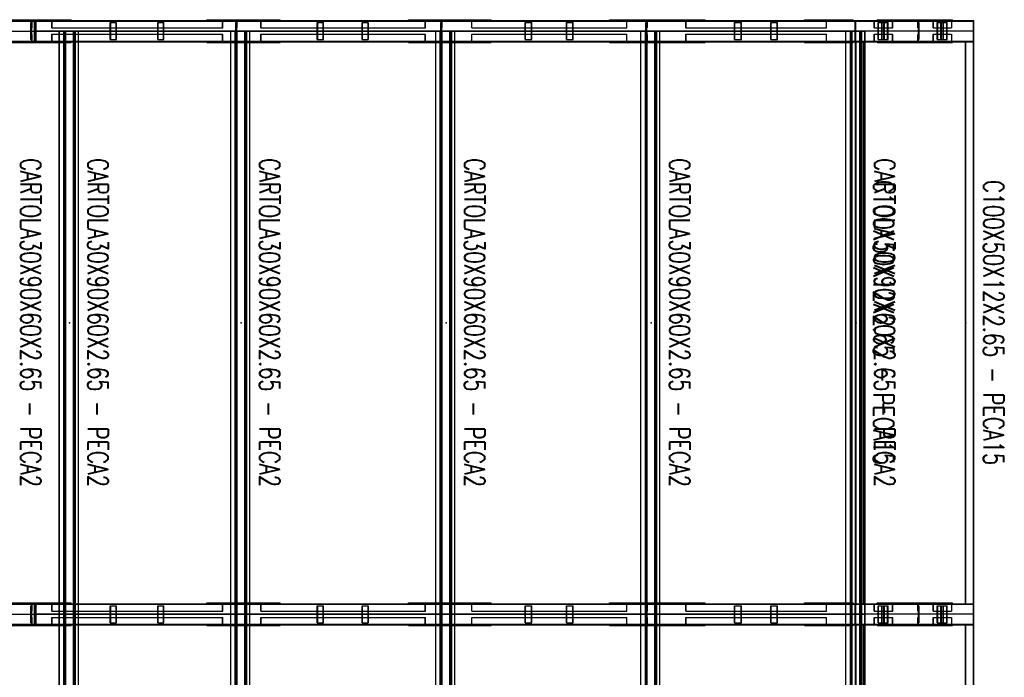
# Model space of a CAD drawing. Header units: feet. Extents: x -13577 to 173285, y -65833 to 34873.
# Tile 64 of 127: x 23670 to 29493, y 27873 to 31761. Entities that reach past the tile are written whole.
import ezdxf
from ezdxf.enums import TextEntityAlignment as Align

# ---------------------------------------------------------------- set-up
doc = ezdxf.new("R2010")
doc.units = ezdxf.units.FT
doc.header["$LTSCALE"] = 10
doc.header["$MEASUREMENT"] = 0
doc.linetypes.add('HIDDEN', pattern=[0.375, 0.25, -0.125])
doc.layers.get('0').update_dxf_attribs({"linetype": 'CONTINUOUS'})
for name, color, linetype in [('FORIR', 4, 'CONTINUOUS'), ('G', 3, 'CONTINUOUS'), ('TR', 6, 'HIDDEN'), ('TXT1', 7, 'CONTINUOUS')]:
    doc.layers.add(name, color=color, linetype=linetype)
doc.styles.add('1', font='romans.shx', dxfattribs={"width": 0.7, "height": 50})

# ---------------------------------------------------------------- blocks, each defined once
blk = doc.blocks.new('3D_INFOM')
blk.add_point((0, 0))
at = {"layer": 'FORIR', "flags": 1}
for tag, p in [('MARK', (7.55, -4.31)), ('NUM_DIS', (7.55, -11.68)), ('NOT_PEZ', (45.73, -11.68)), ('QTA_PEZ', (7.55, -18.55)), ('TIP_PEZ', (45.73, -18.55)), ('TRA_PEZ', (7.55, -26.33)), ('COS_PEZ', (45.73, -26.33)), ('DES_PEZ', (7.55, -33.75))]:
    blk.add_attdef(tag, p, '', height=5, dxfattribs=at)

msp = doc.modelspace()

# ---------------------------------------------------------------- linework, layer by layer
for p, q in [((18913.2, 31693.7), (23763.2, 31693.7)), ((18913.2, 31693.7), (23763.2, 31693.7)), ((22550.7, 31693.7), (23763.2, 31693.7)), ((23763.2, 31693.7), (24975.7, 31693.7)), ((23763.2, 31693.7), (23763.2, 31693.7)), ((23763.2, 31693.7), (28613.2, 31693.7)), ((28613.2, 31693.7), (23763.2, 31693.7)), ((24975.7, 31693.7), (26188.2, 31693.7)), ((24975.7, 31693.7), (24975.7, 31693.7)), ((26188.2, 31693.7), (27400.7, 31693.7)), ((26188.2, 31693.7), (26188.2, 31693.7)), ((27400.7, 31693.7), (28613.2, 31693.7)), ((27400.7, 31693.7), (27400.7, 31693.7)), ((28963.2, 31693.7), (28613.2, 31693.7)), ((29313.2, 31693.7), (28613.2, 31693.7)), ((29313.2, 31693.7), (28613.2, 31693.7)), ((28963.2, 31693.7), (28963.2, 31693.7)), ((29313.2, 31693.7), (28963.2, 31693.7)), ((18913.2, 28246.2), (23763.2, 28246.2)), ((18913.2, 28246.2), (23763.2, 28246.2)), ((22550.7, 28246.2), (23763.2, 28246.2)), ((23763.2, 28246.2), (24975.7, 28246.2)), ((23763.2, 28246.2), (23763.2, 28246.2)), ((23763.2, 28246.2), (28613.2, 28246.2)), ((28613.2, 28246.2), (23763.2, 28246.2)), ((24975.7, 28246.2), (26188.2, 28246.2)), ((24975.7, 28246.2), (24975.7, 28246.2)), ((26188.2, 28246.2), (27400.7, 28246.2)), ((26188.2, 28246.2), (26188.2, 28246.2)), ((27400.7, 28246.2), (28613.2, 28246.2)), ((27400.7, 28246.2), (27400.7, 28246.2)), ((28963.2, 28246.2), (28613.2, 28246.2)), ((29313.2, 28246.2), (28613.2, 28246.2)), ((29313.2, 28246.2), (28613.2, 28246.2)), ((28963.2, 28246.2), (28963.2, 28246.2)), ((29313.2, 28246.2), (28963.2, 28246.2))]:
    msp.add_line(p, q)
at = {"layer": 'G'}
for p, q in [((18213.2, 31756.2), (29313.2, 31756.2)), ((23552.3, 31761.2), (23974.2, 31761.2)), ((23758.3, 31631.2), (23758.3, 31756.2)), ((23758.6, 31753.1), (23767.9, 31753.1)), ((23758.6, 31634.2), (23758.6, 31753.1)), ((23758.6, 31753), (23767.9, 31753)), ((23763.2, 31753.1), (23763.2, 31761.2)), ((23763.2, 31634.4), (23763.2, 31753)), ((23767.9, 31634.2), (23767.9, 31753.1)), ((23768.2, 31631.2), (23768.2, 31756.2)), ((23915.5, 31756.2), (23915.5, 31761.2)), ((23974.2, 31756.2), (23974.2, 31761.2)), ((24776.2, 31756.2), (24776.2, 31761.2)), ((24776.2, 31761.2), (25210.7, 31761.2)), ((24791.1, 31756.2), (24791.1, 31761.2)), ((25020, 31756.2), (25020, 31761.2)), ((25210.7, 31756.2), (25210.7, 31761.2)), ((25969.9, 31756.2), (25969.9, 31761.2)), ((25969.9, 31761.2), (26457.6, 31761.2)), ((25984.9, 31756.2), (25984.9, 31761.2)), ((26233.6, 31756.2), (26233.6, 31761.2)), ((26457.6, 31756.2), (26457.6, 31761.2)), ((27157.3, 31756.2), (27157.3, 31761.2)), ((27157.3, 31761.2), (27723.9, 31761.2)), ((27172.2, 31756.2), (27172.2, 31761.2)), ((27445.8, 31756.2), (27445.8, 31761.2)), ((27723.9, 31756.2), (27723.9, 31761.2)), ((28310.4, 31756.2), (28310.4, 31761.2)), ((28310.4, 31761.2), (28599, 31761.2)), ((28325.4, 31756.2), (28325.4, 31761.2)), ((28599, 31756.2), (28599, 31761.2)), ((28613.2, 31693.7), (28613.2, 31756.2)), ((28614.2, 31693.7), (28614.2, 31756.2)), ((28740.2, 31756.2), (28740.2, 31761.2)), ((28740.2, 31761.2), (29186.2, 31761.2)), ((28990.2, 31756.2), (28990.2, 31761.2)), ((29186.2, 31756.2), (29186.2, 31761.2)), ((29263.2, 31753.1), (29263.2, 31756.2)), ((29263.2, 31753.1), (29310.2, 31753.1)), ((29310.2, 31634.2), (29310.2, 31753.1)), ((29313.2, 678.7), (29313.2, 31756.2)), ((23904.6, 31693.7), (24018.2, 31693.7)), ((23904.9, 28246.2), (23904.9, 31693.7)), ((23931.7, 28246.2), (23931.7, 31693.7)), ((23940.4, 741.2), (23940.4, 31693.7)), ((24000.1, 741.2), (24000.1, 31693.7)), ((24018.2, 28246.2), (24018.2, 31693.7)), ((24918.1, 31693.7), (25031.7, 31693.7)), ((24918.4, 28246.2), (24918.4, 31693.7)), ((24945.2, 28246.2), (24945.2, 31693.7)), ((24953.8, 741.2), (24953.8, 31693.7)), ((25013.5, 741.2), (25013.5, 31693.7)), ((25031.7, 28246.2), (25031.7, 31693.7)), ((26130.6, 31693.7), (26244.2, 31693.7)), ((26130.9, 28246.2), (26130.9, 31693.7)), ((26157.7, 28246.2), (26157.7, 31693.7)), ((26166.3, 741.2), (26166.3, 31693.7)), ((26226, 741.2), (26226, 31693.7)), ((26244.2, 28246.2), (26244.2, 31693.7)), ((27343.1, 31693.7), (27456.7, 31693.7)), ((27343.4, 28246.2), (27343.4, 31693.7)), ((27370.2, 28246.2), (27370.2, 31693.7)), ((27378.8, 741.2), (27378.8, 31693.7)), ((27438.5, 741.2), (27438.5, 31693.7)), ((27456.7, 28246.2), (27456.7, 31693.7)), ((28555.6, 31693.7), (28669.2, 31693.7)), ((28555.9, 28246.2), (28555.9, 31693.7)), ((28582.7, 28246.2), (28582.7, 31693.7)), ((28591.3, 741.2), (28591.3, 31693.7)), ((28651, 741.2), (28651, 31693.7)), ((28669.2, 741.2), (28669.2, 31693.7)), ((23619.9, 31631.2), (23991.4, 31631.2)), ((23619.9, 31626.2), (23904.6, 31626.2)), ((23758.6, 31634.4), (23767.9, 31634.4)), ((23758.6, 31634.2), (23767.9, 31634.2)), ((23763.2, 31626.2), (23763.2, 31634.2)), ((23904.6, 28308.7), (23904.6, 31631.2)), ((24018.2, 31631.2), (25004.9, 31631.2)), ((24776.2, 31626.2), (24776.2, 31631.2)), ((24776.2, 31626.2), (24918.1, 31626.2)), ((24791.1, 31626.2), (24791.1, 31631.2)), ((24918.1, 28308.7), (24918.1, 31631.2)), ((25031.7, 31631.2), (26217.4, 31631.2)), ((25031.7, 31626.2), (25210.7, 31626.2)), ((25210.7, 31626.2), (25210.7, 31631.2)), ((25969.9, 31626.2), (25969.9, 31631.2)), ((25969.9, 31626.2), (26130.6, 31626.2)), ((25984.9, 31626.2), (25984.9, 31631.2)), ((26130.6, 28308.7), (26130.6, 31631.2)), ((26244.2, 31631.2), (27429.9, 31631.2)), ((26244.2, 31626.2), (26457.6, 31626.2)), ((26457.6, 31626.2), (26457.6, 31631.2)), ((27157.3, 31626.2), (27157.3, 31631.2)), ((27157.3, 31626.2), (27343.1, 31626.2)), ((27172.2, 31626.2), (27172.2, 31631.2)), ((27343.1, 28308.7), (27343.1, 31631.2)), ((27456.7, 31631.2), (28613.2, 31631.2)), ((27456.7, 31626.2), (27723.9, 31626.2)), ((27723.9, 31626.2), (27723.9, 31631.2)), ((28310.4, 31626.2), (28310.4, 31631.2)), ((28310.4, 31626.2), (28555.6, 31626.2)), ((28325.4, 31626.2), (28325.4, 31631.2)), ((28555.6, 28308.7), (28555.6, 31631.2)), ((28669.2, 31631.2), (29313.2, 31631.2)), ((28740.2, 31626.2), (28740.2, 31631.2)), ((28740.2, 31626.2), (29186.2, 31626.2)), ((28990.2, 31626.2), (28990.2, 31631.2)), ((29186.2, 31626.2), (29186.2, 31631.2)), ((29263.2, 31634.2), (29310.2, 31634.2)), ((29263.2, 28305.7), (29263.2, 31634.2)), ((23619.9, 28313.7), (23904.6, 28313.7)), ((23619.9, 28308.7), (23991.4, 28308.7)), ((23758.3, 28183.7), (23758.3, 28308.7)), ((23758.6, 28305.7), (23767.9, 28305.7)), ((23758.6, 28186.8), (23758.6, 28305.7)), ((23758.6, 28305.5), (23767.9, 28305.5)), ((23763.2, 28305.7), (23763.2, 28313.7)), ((23763.2, 28186.9), (23763.2, 28305.5)), ((23767.9, 28186.8), (23767.9, 28305.7)), ((23768.2, 28183.7), (23768.2, 28308.7)), ((24018.2, 28308.7), (25004.9, 28308.7)), ((24776.2, 28313.7), (24918.1, 28313.7)), ((24776.2, 28308.7), (24776.2, 28313.7)), ((24791.1, 28308.7), (24791.1, 28313.7)), ((25031.7, 28313.7), (25210.7, 28313.7)), ((25031.7, 28308.7), (26217.4, 28308.7)), ((25210.7, 28308.7), (25210.7, 28313.7)), ((25969.9, 28313.7), (26130.6, 28313.7)), ((25969.9, 28308.7), (25969.9, 28313.7)), ((25984.9, 28308.7), (25984.9, 28313.7)), ((26244.2, 28313.7), (26457.6, 28313.7)), ((26244.2, 28308.7), (27429.9, 28308.7)), ((26457.6, 28308.7), (26457.6, 28313.7)), ((27157.3, 28313.7), (27343.1, 28313.7)), ((27157.3, 28308.7), (27157.3, 28313.7)), ((27172.2, 28308.7), (27172.2, 28313.7)), ((27456.7, 28313.7), (27723.9, 28313.7)), ((27456.7, 28308.7), (28613.2, 28308.7)), ((27723.9, 28308.7), (27723.9, 28313.7)), ((28310.4, 28313.7), (28555.6, 28313.7)), ((28310.4, 28308.7), (28310.4, 28313.7)), ((28325.4, 28308.7), (28325.4, 28313.7)), ((28669.2, 28308.7), (29313.2, 28308.7)), ((28740.2, 28313.7), (29186.2, 28313.7)), ((28740.2, 28308.7), (28740.2, 28313.7)), ((28990.2, 28308.7), (28990.2, 28313.7)), ((29186.2, 28308.7), (29186.2, 28313.7)), ((29263.2, 28305.7), (29310.2, 28305.7)), ((29310.2, 28186.8), (29310.2, 28305.7)), ((23904.6, 28246.2), (24018.2, 28246.2)), ((24918.1, 28246.2), (25031.7, 28246.2)), ((26130.6, 28246.2), (26244.2, 28246.2)), ((27343.1, 28246.2), (27456.7, 28246.2)), ((28555.6, 28246.2), (28669.2, 28246.2)), ((23758.3, 28183.7), (23768.2, 28183.7)), ((23758.6, 28186.9), (23767.9, 28186.9)), ((23758.6, 28186.8), (23767.9, 28186.8)), ((23763.2, 28178.7), (23763.2, 28186.8)), ((23904.6, 25671.2), (23904.6, 28183.7)), ((23904.9, 25671.2), (23904.9, 28183.7)), ((23931.7, 25671.2), (23931.7, 28183.7)), ((24018.2, 25671.2), (24018.2, 28183.7)), ((24776.2, 28178.7), (24776.2, 28183.7)), ((24791.1, 28178.7), (24791.1, 28183.7)), ((24918.1, 25671.2), (24918.1, 28183.7)), ((24918.4, 25671.2), (24918.4, 28183.7)), ((24945.2, 25671.2), (24945.2, 28183.7)), ((25031.7, 25671.2), (25031.7, 28183.7)), ((25210.7, 28178.7), (25210.7, 28183.7)), ((25969.9, 28178.7), (25969.9, 28183.7)), ((25984.9, 28178.7), (25984.9, 28183.7)), ((26130.6, 25671.2), (26130.6, 28183.7)), ((26130.9, 25671.2), (26130.9, 28183.7)), ((26157.7, 25671.2), (26157.7, 28183.7)), ((26244.2, 25671.2), (26244.2, 28183.7)), ((26457.6, 28178.7), (26457.6, 28183.7)), ((27157.3, 28178.7), (27157.3, 28183.7)), ((27172.2, 28178.7), (27172.2, 28183.7)), ((27343.1, 25671.2), (27343.1, 28183.7)), ((27343.4, 25671.2), (27343.4, 28183.7)), ((27370.2, 25671.2), (27370.2, 28183.7)), ((27438.5, 28183.7), (28613.2, 28183.7)), ((27456.7, 25671.2), (27456.7, 28183.7)), ((27723.9, 28178.7), (27723.9, 28183.7)), ((28310.4, 28178.7), (28310.4, 28183.7)), ((28325.4, 28178.7), (28325.4, 28183.7)), ((28555.6, 25671.2), (28555.6, 28183.7)), ((28555.9, 25671.2), (28555.9, 28183.7)), ((28582.7, 25671.2), (28582.7, 28183.7)), ((28669.2, 28183.7), (29313.2, 28183.7)), ((28740.2, 28178.7), (28740.2, 28183.7)), ((28990.2, 28178.7), (28990.2, 28183.7)), ((29186.2, 28178.7), (29186.2, 28183.7)), ((29263.2, 28186.8), (29310.2, 28186.8)), ((29263.2, 25668.2), (29263.2, 28186.8)), ((23619.9, 28178.7), (23904.6, 28178.7)), ((24776.2, 28178.7), (24918.1, 28178.7)), ((25031.7, 28178.7), (25210.7, 28178.7)), ((25969.9, 28178.7), (26130.6, 28178.7)), ((26244.2, 28178.7), (26457.6, 28178.7)), ((27157.3, 28178.7), (27343.1, 28178.7)), ((27456.7, 28178.7), (27723.9, 28178.7)), ((28310.4, 28178.7), (28555.6, 28178.7)), ((28740.2, 28178.7), (29186.2, 28178.7))]:
    msp.add_line(p, q, dxfattribs=at)
at = {"layer": 'TR'}
for p, q in [((18263.2, 31753.1), (23758.6, 31753.1)), ((23736.2, 31756.2), (23736.2, 31761.2)), ((23736.2, 31643.7), (23736.2, 31743.7)), ((23736.2, 31743.7), (23741.2, 31743.7)), ((23741.2, 31631.2), (23741.2, 31756.2)), ((23744.4, 31753), (23758.6, 31753)), ((23744.4, 31712.2), (23744.4, 31753)), ((23763.2, 31753), (23763.2, 31753.1)), ((23767.9, 31753.1), (29263.2, 31753.1)), ((23767.9, 31753), (23785.2, 31753)), ((23785.2, 31753), (23785.2, 31756.2)), ((23790.2, 31756.2), (23790.2, 31761.2)), ((23861.1, 31712.2), (23861.1, 31756.2)), ((23862.8, 31753), (24894, 31753)), ((23862.8, 31712.2), (23862.8, 31753)), ((23884.6, 31753), (23884.6, 31756.2)), ((23912.5, 31756.2), (23912.5, 31761.2)), ((24206.2, 31743.7), (24242.7, 31743.7)), ((24206.2, 31643.7), (24206.2, 31743.7)), ((24208.9, 31643.7), (24208.9, 31743.7)), ((24240.1, 31643.7), (24240.1, 31743.7)), ((24242.7, 31643.7), (24242.7, 31743.7)), ((24486.3, 31743.7), (24522.8, 31743.7)), ((24486.3, 31643.7), (24486.3, 31743.7)), ((24489, 31643.7), (24489, 31743.7)), ((24520.1, 31643.7), (24520.1, 31743.7)), ((24522.8, 31643.7), (24522.8, 31743.7)), ((24870.6, 31712.2), (24870.6, 31756.2)), ((24872.3, 31712.2), (24872.3, 31753)), ((24894, 31753), (24894, 31756.2)), ((24945.7, 31756.2), (24945.7, 31761.2)), ((24948.7, 31743.7), (24953.7, 31743.7)), ((24948.7, 31643.7), (24948.7, 31743.7)), ((24953.7, 31631.2), (24953.7, 31756.2)), ((24956.9, 31753), (24997.7, 31753)), ((24956.9, 31712.2), (24956.9, 31753)), ((24997.7, 31753), (24997.7, 31756.2)), ((25005.1, 31756.2), (25005.1, 31761.2)), ((25096.7, 31712.2), (25096.7, 31756.2)), ((25098.2, 31753), (26089.3, 31753)), ((25098.2, 31712.2), (25098.2, 31753)), ((25117.3, 31753), (25117.3, 31756.2)), ((25430.2, 31743.7), (25467.8, 31743.7)), ((25430.2, 31643.7), (25430.2, 31743.7)), ((25432.5, 31643.7), (25432.5, 31743.7)), ((25465.5, 31643.7), (25465.5, 31743.7)), ((25467.8, 31643.7), (25467.8, 31743.7)), ((25695.2, 31643.7), (25695.2, 31743.7)), ((25695.2, 31743.7), (25732.9, 31743.7)), ((25697.6, 31643.7), (25697.6, 31743.7)), ((25730.6, 31643.7), (25730.6, 31743.7)), ((25732.9, 31643.7), (25732.9, 31743.7)), ((26068.7, 31712.2), (26068.7, 31756.2)), ((26070.2, 31712.2), (26070.2, 31753)), ((26089.3, 31753), (26089.3, 31756.2)), ((26157.6, 31756.2), (26157.6, 31761.2)), ((26161.2, 31743.7), (26166.2, 31743.7)), ((26161.2, 31643.7), (26161.2, 31743.7)), ((26166.2, 31631.2), (26166.2, 31756.2)), ((26169.4, 31712.2), (26169.4, 31753)), ((26169.4, 31753), (26210.2, 31753)), ((26210.2, 31753), (26210.2, 31756.2)), ((26218.7, 31756.2), (26218.7, 31761.2)), ((26343.4, 31712.2), (26343.4, 31756.2)), ((26344.6, 31753), (27277.6, 31753)), ((26344.6, 31712.2), (26344.6, 31753)), ((26360.7, 31753), (26360.7, 31756.2)), ((26659.3, 31643.7), (26659.3, 31743.7)), ((26659.3, 31743.7), (26698, 31743.7)), ((26661.2, 31643.7), (26661.2, 31743.7)), ((26696, 31643.7), (26696, 31743.7)), ((26698, 31643.7), (26698, 31743.7)), ((26903.6, 31743.7), (26942.4, 31743.7)), ((26903.6, 31643.7), (26903.6, 31743.7)), ((26905.6, 31643.7), (26905.6, 31743.7)), ((26940.4, 31643.7), (26940.4, 31743.7)), ((26942.4, 31643.7), (26942.4, 31743.7)), ((27260.2, 31712.2), (27260.2, 31756.2)), ((27261.5, 31712.2), (27261.5, 31753)), ((27277.6, 31753), (27277.6, 31756.2)), ((27373.7, 31743.7), (27378.7, 31743.7)), ((27373.7, 31643.7), (27373.7, 31743.7)), ((27373.9, 31756.2), (27373.9, 31761.2)), ((27378.7, 31631.2), (27378.7, 31756.2)), ((27381.9, 31753), (27422.7, 31753)), ((27381.9, 31712.2), (27381.9, 31753)), ((27422.7, 31753), (27422.7, 31756.2)), ((27430.9, 31756.2), (27430.9, 31761.2)), ((27610.1, 31712.2), (27610.1, 31756.2)), ((27611.1, 31753), (28454.9, 31753)), ((27611.1, 31712.2), (27611.1, 31753)), ((27623.9, 31753), (27623.9, 31756.2)), ((27898.2, 31743.7), (27937.8, 31743.7)), ((27898.2, 31643.7), (27898.2, 31743.7)), ((27899.8, 31643.7), (27899.8, 31743.7)), ((27936.2, 31643.7), (27936.2, 31743.7)), ((27937.8, 31643.7), (27937.8, 31743.7)), ((28111.9, 31743.7), (28151.4, 31743.7)), ((28111.9, 31643.7), (28111.9, 31743.7)), ((28113.4, 31643.7), (28113.4, 31743.7)), ((28149.9, 31643.7), (28149.9, 31743.7)), ((28151.4, 31643.7), (28151.4, 31743.7)), ((28441.1, 31712.2), (28441.1, 31756.2)), ((28442.1, 31712.2), (28442.1, 31753)), ((28454.9, 31753), (28454.9, 31756.2)), ((28563.2, 31753.1), (28563.2, 31756.2)), ((28584.1, 31756.2), (28584.1, 31761.2)), ((28609.3, 31753.1), (28609.3, 31756.2)), ((28610.2, 31634.2), (28610.2, 31753.1)), ((28613.9, 31634.2), (28613.9, 31753.1)), ((28723.1, 31712.2), (28723.1, 31756.2)), ((28724.7, 31753), (28853.4, 31753)), ((28724.7, 31712.2), (28724.7, 31753)), ((28744.9, 31753), (28744.9, 31756.2)), ((28746.6, 31743.7), (28805.6, 31743.7)), ((28746.6, 31643.7), (28746.6, 31743.7)), ((28749.1, 31643.7), (28749.1, 31743.7)), ((28768.3, 31643.7), (28768.3, 31743.7)), ((28770.8, 31643.7), (28770.8, 31743.7)), ((28781.4, 31643.7), (28781.4, 31743.7)), ((28783.8, 31643.7), (28783.8, 31743.7)), ((28803.1, 31643.7), (28803.1, 31743.7)), ((28805.6, 31643.7), (28805.6, 31743.7)), ((28831.6, 31712.2), (28831.6, 31756.2)), ((28833.2, 31712.2), (28833.2, 31753)), ((28853.4, 31753), (28853.4, 31756.2)), ((28936.2, 31756.2), (28936.2, 31761.2)), ((28941.2, 31753), (28941.2, 31756.2)), ((28941.2, 31753), (28982, 31753)), ((28982, 31712.2), (28982, 31753)), ((28985.2, 31631.2), (28985.2, 31756.2)), ((28985.2, 31743.7), (28990.2, 31743.7)), ((28990.2, 31643.7), (28990.2, 31743.7)), ((29073.1, 31712.2), (29073.1, 31756.2)), ((29074.7, 31753), (29203.4, 31753)), ((29074.7, 31712.2), (29074.7, 31753)), ((29094.9, 31753), (29094.9, 31756.2)), ((29096.6, 31743.7), (29155.6, 31743.7)), ((29096.6, 31643.7), (29096.6, 31743.7)), ((29099.1, 31643.7), (29099.1, 31743.7)), ((29118.3, 31643.7), (29118.3, 31743.7)), ((29120.8, 31643.7), (29120.8, 31743.7)), ((29131.4, 31643.7), (29131.4, 31743.7)), ((29133.8, 31643.7), (29133.8, 31743.7)), ((29153.1, 31643.7), (29153.1, 31743.7)), ((29155.6, 31643.7), (29155.6, 31743.7)), ((29181.6, 31712.2), (29181.6, 31756.2)), ((29183.2, 31712.2), (29183.2, 31753)), ((29203.4, 31753), (29203.4, 31756.2)), ((29310.2, 31753.1), (29313.2, 31753.1)), ((23741.2, 31712.2), (23744.4, 31712.2)), ((23741.2, 31675.2), (23744.4, 31675.2)), ((23744.4, 31634.4), (23744.4, 31675.2)), ((23861.1, 31712.2), (24872.3, 31712.2)), ((23861.1, 31631.2), (23861.1, 31675.2)), ((23861.1, 31675.2), (24872.3, 31675.2)), ((23862.8, 31634.4), (23862.8, 31675.2)), ((23904.6, 31631.2), (23904.6, 31693.7)), ((23934.4, 741.2), (23934.4, 31693.7)), ((23943.1, 741.2), (23943.1, 31693.7)), ((23988.1, 741.2), (23988.1, 31693.7)), ((23991.4, 741.2), (23991.4, 31693.7)), ((23996.7, 741.2), (23996.7, 31693.7)), ((24017.9, 741.2), (24017.9, 31693.7)), ((24870.6, 31631.2), (24870.6, 31675.2)), ((24872.3, 31634.4), (24872.3, 31675.2)), ((24918.1, 31631.2), (24918.1, 31693.7)), ((24947.9, 741.2), (24947.9, 31693.7)), ((24953.7, 31712.2), (24956.9, 31712.2)), ((24953.7, 31675.2), (24956.9, 31675.2)), ((24956.6, 741.2), (24956.6, 31693.7)), ((24956.9, 31634.4), (24956.9, 31675.2)), ((25001.6, 741.2), (25001.6, 31693.7)), ((25004.9, 741.2), (25004.9, 31693.7)), ((25010.2, 741.2), (25010.2, 31693.7)), ((25031.4, 741.2), (25031.4, 31693.7)), ((25096.7, 31712.2), (26070.2, 31712.2)), ((25096.7, 31631.2), (25096.7, 31675.2)), ((25096.7, 31675.2), (26070.2, 31675.2)), ((25098.2, 31634.4), (25098.2, 31675.2)), ((26068.7, 31631.2), (26068.7, 31675.2)), ((26070.2, 31634.4), (26070.2, 31675.2)), ((26130.6, 31631.2), (26130.6, 31693.7)), ((26160.4, 741.2), (26160.4, 31693.7)), ((26166.2, 31712.2), (26169.4, 31712.2)), ((26166.2, 31675.2), (26169.4, 31675.2)), ((26169.1, 741.2), (26169.1, 31693.7)), ((26169.4, 31634.4), (26169.4, 31675.2)), ((26214.1, 741.2), (26214.1, 31693.7)), ((26217.4, 741.2), (26217.4, 31693.7)), ((26222.7, 741.2), (26222.7, 31693.7)), ((26243.9, 741.2), (26243.9, 31693.7)), ((26343.4, 31712.2), (27261.5, 31712.2)), ((26343.4, 31631.2), (26343.4, 31675.2)), ((26343.4, 31675.2), (27261.5, 31675.2)), ((26344.6, 31634.4), (26344.6, 31675.2)), ((27260.2, 31631.2), (27260.2, 31675.2)), ((27261.5, 31634.4), (27261.5, 31675.2)), ((27343.1, 31631.2), (27343.1, 31693.7)), ((27372.9, 741.2), (27372.9, 31693.7)), ((27378.7, 31712.2), (27381.9, 31712.2)), ((27378.7, 31675.2), (27381.9, 31675.2)), ((27381.6, 741.2), (27381.6, 31693.7)), ((27381.9, 31634.4), (27381.9, 31675.2)), ((27426.6, 741.2), (27426.6, 31693.7)), ((27429.9, 741.2), (27429.9, 31693.7)), ((27435.2, 741.2), (27435.2, 31693.7)), ((27456.4, 741.2), (27456.4, 31693.7)), ((27610.1, 31712.2), (28442.1, 31712.2)), ((27610.1, 31631.2), (27610.1, 31675.2)), ((27610.1, 31675.2), (28442.1, 31675.2)), ((27611.1, 31634.4), (27611.1, 31675.2)), ((28441.1, 31631.2), (28441.1, 31675.2)), ((28442.1, 31634.4), (28442.1, 31675.2)), ((28555.6, 31631.2), (28555.6, 31693.7)), ((28585.4, 741.2), (28585.4, 31693.7)), ((28594.1, 741.2), (28594.1, 31693.7)), ((28613.2, 741.2), (28613.2, 31693.7)), ((28614.2, 31631.2), (28614.2, 31693.7)), ((28639.1, 741.2), (28639.1, 31693.7)), ((28642.4, 741.2), (28642.4, 31693.7)), ((28647.7, 741.2), (28647.7, 31693.7)), ((28668.9, 741.2), (28668.9, 31693.7)), ((28723.1, 31712.2), (28833.2, 31712.2)), ((28723.1, 31631.2), (28723.1, 31675.2)), ((28723.1, 31675.2), (28833.2, 31675.2)), ((28724.7, 31634.4), (28724.7, 31675.2)), ((28831.6, 31631.2), (28831.6, 31675.2)), ((28833.2, 31634.4), (28833.2, 31675.2)), ((28982, 31712.2), (28985.2, 31712.2)), ((28982, 31634.4), (28982, 31675.2)), ((28982, 31675.2), (28985.2, 31675.2)), ((29073.1, 31712.2), (29183.2, 31712.2)), ((29073.1, 31631.2), (29073.1, 31675.2)), ((29073.1, 31675.2), (29183.2, 31675.2)), ((29074.7, 31634.4), (29074.7, 31675.2)), ((29181.6, 31631.2), (29181.6, 31675.2)), ((29183.2, 31634.4), (29183.2, 31675.2)), ((18263.2, 31634.2), (23758.6, 31634.2)), ((23736.2, 31643.7), (23741.2, 31643.7)), ((23736.2, 31626.2), (23736.2, 31631.2)), ((23744.4, 31634.4), (23758.6, 31634.4)), ((23763.2, 31634.4), (23763.2, 31634.2)), ((23767.9, 31634.4), (23785.2, 31634.4)), ((23767.9, 31634.2), (29263.2, 31634.2)), ((23785.2, 31631.2), (23785.2, 31634.4)), ((23790.2, 31626.2), (23790.2, 31631.2)), ((23862.8, 31634.4), (24894, 31634.4)), ((23884.6, 31631.2), (23884.6, 31634.4)), ((23904.6, 31626.2), (23974.2, 31626.2)), ((23912.5, 31626.2), (23912.5, 31631.2)), ((23915.5, 31626.2), (23915.5, 31631.2)), ((23974.2, 31626.2), (23974.2, 31631.2)), ((23991.4, 31631.2), (24018.2, 31631.2)), ((24206.2, 31643.7), (24242.7, 31643.7)), ((24486.3, 31643.7), (24522.8, 31643.7)), ((24894, 31631.2), (24894, 31634.4)), ((24918.1, 31626.2), (25031.7, 31626.2)), ((24945.7, 31626.2), (24945.7, 31631.2)), ((24948.7, 31643.7), (24953.7, 31643.7)), ((24956.9, 31634.4), (24997.7, 31634.4)), ((24997.7, 31631.2), (24997.7, 31634.4)), ((25004.9, 31631.2), (25031.7, 31631.2)), ((25005.1, 31626.2), (25005.1, 31631.2)), ((25020, 31626.2), (25020, 31631.2)), ((25098.2, 31634.4), (26089.3, 31634.4)), ((25117.3, 31631.2), (25117.3, 31634.4)), ((25430.2, 31643.7), (25467.8, 31643.7)), ((25695.2, 31643.7), (25732.9, 31643.7)), ((26089.3, 31631.2), (26089.3, 31634.4)), ((26130.6, 31626.2), (26244.2, 31626.2)), ((26161.2, 31643.7), (26166.2, 31643.7)), ((26169.4, 31634.4), (26210.2, 31634.4)), ((26210.2, 31631.2), (26210.2, 31634.4)), ((26217.4, 31631.2), (26244.2, 31631.2)), ((26218.7, 31626.2), (26218.7, 31631.2)), ((26233.6, 31626.2), (26233.6, 31631.2)), ((26344.6, 31634.4), (27277.6, 31634.4)), ((26360.7, 31631.2), (26360.7, 31634.4)), ((26659.3, 31643.7), (26698, 31643.7)), ((26903.6, 31643.7), (26942.4, 31643.7)), ((27277.6, 31631.2), (27277.6, 31634.4)), ((27343.1, 31626.2), (27456.7, 31626.2)), ((27373.7, 31643.7), (27378.7, 31643.7)), ((27373.9, 31626.2), (27373.9, 31631.2)), ((27381.9, 31634.4), (27422.7, 31634.4)), ((27422.7, 31631.2), (27422.7, 31634.4)), ((27429.9, 31631.2), (27456.7, 31631.2)), ((27430.9, 31626.2), (27430.9, 31631.2)), ((27445.8, 31626.2), (27445.8, 31631.2)), ((27611.1, 31634.4), (28454.9, 31634.4)), ((27623.9, 31631.2), (27623.9, 31634.4)), ((27898.2, 31643.7), (27937.8, 31643.7)), ((28111.9, 31643.7), (28151.4, 31643.7)), ((28454.9, 31631.2), (28454.9, 31634.4)), ((28555.6, 31626.2), (28599, 31626.2)), ((28563.2, 31631.2), (28563.2, 31634.2)), ((28584.1, 31626.2), (28584.1, 31631.2)), ((28599, 31626.2), (28599, 31631.2)), ((28609.3, 31631.2), (28609.3, 31634.2)), ((28613.2, 31631.2), (28669.2, 31631.2)), ((28615.9, 28308.7), (28615.9, 31631.2)), ((28660.6, 28308.7), (28660.6, 31631.2)), ((28663.2, 28308.7), (28663.2, 31631.2)), ((28724.7, 31634.4), (28853.4, 31634.4)), ((28744.9, 31631.2), (28744.9, 31634.4)), ((28746.6, 31643.7), (28805.6, 31643.7)), ((28853.4, 31631.2), (28853.4, 31634.4)), ((28936.2, 31626.2), (28936.2, 31631.2)), ((28941.2, 31631.2), (28941.2, 31634.4)), ((28941.2, 31634.4), (28982, 31634.4)), ((28985.2, 31643.7), (28990.2, 31643.7)), ((29074.7, 31634.4), (29203.4, 31634.4)), ((29094.9, 31631.2), (29094.9, 31634.4)), ((29096.6, 31643.7), (29155.6, 31643.7)), ((29203.4, 31631.2), (29203.4, 31634.4)), ((29265.9, 28308.7), (29265.9, 31631.2)), ((29310.2, 31634.2), (29313.2, 31634.2)), ((29310.6, 28308.7), (29310.6, 31631.2)), ((18263.2, 28305.7), (23758.6, 28305.7)), ((23736.2, 28308.7), (23736.2, 28313.7)), ((23741.2, 28183.7), (23741.2, 28308.7)), ((23744.4, 28264.7), (23744.4, 28305.5)), ((23744.4, 28305.5), (23758.6, 28305.5)), ((23763.2, 28305.5), (23763.2, 28305.7)), ((23767.9, 28305.7), (29263.2, 28305.7)), ((23767.9, 28305.5), (23785.2, 28305.5)), ((23785.2, 28305.5), (23785.2, 28308.7)), ((23790.2, 28308.7), (23790.2, 28313.7)), ((23861.1, 28264.7), (23861.1, 28308.7)), ((23862.8, 28264.7), (23862.8, 28305.5)), ((23862.8, 28305.5), (24894, 28305.5)), ((23884.6, 28305.5), (23884.6, 28308.7)), ((23904.6, 28313.7), (23974.2, 28313.7)), ((23904.6, 28183.7), (23904.6, 28308.7)), ((23912.5, 28308.7), (23912.5, 28313.7)), ((23915.5, 28308.7), (23915.5, 28313.7)), ((23974.2, 28308.7), (23974.2, 28313.7)), ((23991.4, 28308.7), (24018.2, 28308.7)), ((24870.6, 28264.7), (24870.6, 28308.7)), ((24872.3, 28264.7), (24872.3, 28305.5)), ((24894, 28305.5), (24894, 28308.7)), ((24918.1, 28313.7), (25031.7, 28313.7)), ((24918.1, 28183.7), (24918.1, 28308.7)), ((24945.7, 28308.7), (24945.7, 28313.7)), ((24953.7, 28183.7), (24953.7, 28308.7)), ((24956.9, 28264.7), (24956.9, 28305.5)), ((24956.9, 28305.5), (24997.7, 28305.5)), ((24997.7, 28305.5), (24997.7, 28308.7)), ((25004.9, 28308.7), (25031.7, 28308.7)), ((25005.1, 28308.7), (25005.1, 28313.7)), ((25020, 28308.7), (25020, 28313.7)), ((25096.7, 28264.7), (25096.7, 28308.7)), ((25098.2, 28264.7), (25098.2, 28305.5)), ((25098.2, 28305.5), (26089.3, 28305.5)), ((25117.3, 28305.5), (25117.3, 28308.7)), ((26068.7, 28264.7), (26068.7, 28308.7)), ((26070.2, 28264.7), (26070.2, 28305.5)), ((26089.3, 28305.5), (26089.3, 28308.7)), ((26130.6, 28313.7), (26244.2, 28313.7)), ((26130.6, 28183.7), (26130.6, 28308.7)), ((26166.2, 28183.7), (26166.2, 28308.7)), ((26169.4, 28264.7), (26169.4, 28305.5)), ((26169.4, 28305.5), (26210.2, 28305.5)), ((26210.2, 28305.5), (26210.2, 28308.7)), ((26217.4, 28308.7), (26244.2, 28308.7)), ((26218.7, 28308.7), (26218.7, 28313.7)), ((26233.6, 28308.7), (26233.6, 28313.7)), ((26343.4, 28264.7), (26343.4, 28308.7)), ((26344.6, 28264.7), (26344.6, 28305.5)), ((26344.6, 28305.5), (27277.6, 28305.5)), ((26360.7, 28305.5), (26360.7, 28308.7)), ((27260.2, 28264.7), (27260.2, 28308.7)), ((27261.5, 28264.7), (27261.5, 28305.5)), ((27277.6, 28305.5), (27277.6, 28308.7)), ((27343.1, 28313.7), (27456.7, 28313.7)), ((27343.1, 28183.7), (27343.1, 28308.7)), ((27373.9, 28308.7), (27373.9, 28313.7)), ((27378.7, 28183.7), (27378.7, 28308.7)), ((27381.9, 28305.5), (27422.7, 28305.5)), ((27381.9, 28264.7), (27381.9, 28305.5)), ((27422.7, 28305.5), (27422.7, 28308.7)), ((27429.9, 28308.7), (27456.7, 28308.7)), ((27430.9, 28308.7), (27430.9, 28313.7)), ((27445.8, 28308.7), (27445.8, 28313.7)), ((27610.1, 28264.7), (27610.1, 28308.7)), ((27611.1, 28264.7), (27611.1, 28305.5)), ((27611.1, 28305.5), (28454.9, 28305.5)), ((27623.9, 28305.5), (27623.9, 28308.7)), ((28441.1, 28264.7), (28441.1, 28308.7)), ((28442.1, 28264.7), (28442.1, 28305.5)), ((28454.9, 28305.5), (28454.9, 28308.7)), ((28555.6, 28313.7), (28599, 28313.7)), ((28555.6, 28183.7), (28555.6, 28308.7)), ((28563.2, 28305.7), (28563.2, 28308.7)), ((28584.1, 28308.7), (28584.1, 28313.7)), ((28599, 28308.7), (28599, 28313.7)), ((28609.3, 28305.7), (28609.3, 28308.7)), ((28610.2, 28186.8), (28610.2, 28305.7)), ((28613.2, 28308.7), (28669.2, 28308.7)), ((28613.9, 28186.8), (28613.9, 28305.7)), ((28614.2, 28246.2), (28614.2, 28308.7)), ((28723.1, 28264.7), (28723.1, 28308.7)), ((28724.7, 28264.7), (28724.7, 28305.5)), ((28724.7, 28305.5), (28853.4, 28305.5)), ((28744.9, 28305.5), (28744.9, 28308.7)), ((28831.6, 28264.7), (28831.6, 28308.7)), ((28833.2, 28264.7), (28833.2, 28305.5)), ((28853.4, 28305.5), (28853.4, 28308.7)), ((28936.2, 28308.7), (28936.2, 28313.7)), ((28941.2, 28305.5), (28941.2, 28308.7)), ((28941.2, 28305.5), (28982, 28305.5)), ((28982, 28264.7), (28982, 28305.5)), ((28985.2, 28183.7), (28985.2, 28308.7)), ((29073.1, 28264.7), (29073.1, 28308.7)), ((29074.7, 28264.7), (29074.7, 28305.5)), ((29074.7, 28305.5), (29203.4, 28305.5)), ((29094.9, 28305.5), (29094.9, 28308.7)), ((29181.6, 28264.7), (29181.6, 28308.7)), ((29183.2, 28264.7), (29183.2, 28305.5)), ((29203.4, 28305.5), (29203.4, 28308.7)), ((29310.2, 28305.7), (29313.2, 28305.7)), ((29313.2, 28308.7), (29313.2, 28308.7)), ((23736.2, 28196.2), (23736.2, 28296.2)), ((23736.2, 28296.2), (23741.2, 28296.2)), ((23741.2, 28264.7), (23744.4, 28264.7)), ((23861.1, 28264.7), (24872.3, 28264.7)), ((23904.6, 28246.2), (23904.6, 28246.2)), ((23904.9, 28183.7), (23904.9, 28246.2)), ((23931.7, 28183.7), (23931.7, 28246.2)), ((24018.2, 28183.7), (24018.2, 28246.2)), ((24206.2, 28296.2), (24242.7, 28296.2)), ((24206.2, 28196.2), (24206.2, 28296.2)), ((24208.9, 28196.2), (24208.9, 28296.2)), ((24240.1, 28196.2), (24240.1, 28296.2)), ((24242.7, 28196.2), (24242.7, 28296.2)), ((24486.3, 28296.2), (24522.8, 28296.2)), ((24486.3, 28196.2), (24486.3, 28296.2)), ((24489, 28196.2), (24489, 28296.2)), ((24520.1, 28196.2), (24520.1, 28296.2)), ((24522.8, 28196.2), (24522.8, 28296.2)), ((24918.1, 28246.2), (24918.1, 28246.2)), ((24918.4, 28183.7), (24918.4, 28246.2)), ((24945.2, 28183.7), (24945.2, 28246.2)), ((24948.7, 28196.2), (24948.7, 28296.2)), ((24948.7, 28296.2), (24953.7, 28296.2)), ((24953.7, 28264.7), (24956.9, 28264.7)), ((25031.7, 28183.7), (25031.7, 28246.2)), ((25096.7, 28264.7), (26070.2, 28264.7)), ((25430.2, 28296.2), (25467.8, 28296.2)), ((25430.2, 28196.2), (25430.2, 28296.2)), ((25432.5, 28196.2), (25432.5, 28296.2)), ((25465.5, 28196.2), (25465.5, 28296.2)), ((25467.8, 28196.2), (25467.8, 28296.2)), ((25695.2, 28196.2), (25695.2, 28296.2)), ((25695.2, 28296.2), (25732.9, 28296.2)), ((25697.6, 28196.2), (25697.6, 28296.2)), ((25730.6, 28196.2), (25730.6, 28296.2)), ((25732.9, 28196.2), (25732.9, 28296.2)), ((26130.6, 28246.2), (26130.6, 28246.2)), ((26130.9, 28183.7), (26130.9, 28246.2)), ((26157.7, 28183.7), (26157.7, 28246.2)), ((26161.2, 28196.2), (26161.2, 28296.2)), ((26161.2, 28296.2), (26166.2, 28296.2)), ((26166.2, 28264.7), (26169.4, 28264.7)), ((26244.2, 28183.7), (26244.2, 28246.2)), ((26343.4, 28264.7), (27261.5, 28264.7)), ((26659.3, 28196.2), (26659.3, 28296.2)), ((26659.3, 28296.2), (26698, 28296.2)), ((26661.2, 28196.2), (26661.2, 28296.2)), ((26696, 28196.2), (26696, 28296.2)), ((26698, 28196.2), (26698, 28296.2)), ((26903.6, 28196.2), (26903.6, 28296.2)), ((26903.6, 28296.2), (26942.4, 28296.2)), ((26905.6, 28196.2), (26905.6, 28296.2)), ((26940.4, 28196.2), (26940.4, 28296.2)), ((26942.4, 28196.2), (26942.4, 28296.2)), ((27343.1, 28246.2), (27343.1, 28246.2)), ((27343.4, 28183.7), (27343.4, 28246.2)), ((27370.2, 28183.7), (27370.2, 28246.2)), ((27373.7, 28296.2), (27378.7, 28296.2)), ((27373.7, 28196.2), (27373.7, 28296.2)), ((27378.7, 28264.7), (27381.9, 28264.7)), ((27456.7, 28183.7), (27456.7, 28246.2)), ((27610.1, 28264.7), (28442.1, 28264.7)), ((27898.2, 28296.2), (27937.8, 28296.2)), ((27898.2, 28196.2), (27898.2, 28296.2)), ((27899.8, 28196.2), (27899.8, 28296.2)), ((27936.2, 28196.2), (27936.2, 28296.2)), ((27937.8, 28196.2), (27937.8, 28296.2)), ((28111.9, 28296.2), (28151.4, 28296.2)), ((28111.9, 28196.2), (28111.9, 28296.2)), ((28113.4, 28196.2), (28113.4, 28296.2)), ((28149.9, 28196.2), (28149.9, 28296.2)), ((28151.4, 28196.2), (28151.4, 28296.2)), ((28555.6, 28246.2), (28555.6, 28246.2)), ((28555.9, 28183.7), (28555.9, 28246.2)), ((28582.7, 28183.7), (28582.7, 28246.2)), ((28614.2, 28183.7), (28614.2, 28246.2)), ((28723.1, 28264.7), (28833.2, 28264.7)), ((28746.6, 28296.2), (28805.6, 28296.2)), ((28746.6, 28196.2), (28746.6, 28296.2)), ((28749.1, 28196.2), (28749.1, 28296.2)), ((28768.3, 28196.2), (28768.3, 28296.2)), ((28770.8, 28196.2), (28770.8, 28296.2)), ((28781.4, 28196.2), (28781.4, 28296.2)), ((28783.8, 28196.2), (28783.8, 28296.2)), ((28803.1, 28196.2), (28803.1, 28296.2)), ((28805.6, 28196.2), (28805.6, 28296.2)), ((28982, 28264.7), (28985.2, 28264.7)), ((28985.2, 28296.2), (28990.2, 28296.2)), ((28990.2, 28196.2), (28990.2, 28296.2)), ((29073.1, 28264.7), (29183.2, 28264.7)), ((29096.6, 28296.2), (29155.6, 28296.2)), ((29096.6, 28196.2), (29096.6, 28296.2)), ((29099.1, 28196.2), (29099.1, 28296.2)), ((29118.3, 28196.2), (29118.3, 28296.2)), ((29120.8, 28196.2), (29120.8, 28296.2)), ((29131.4, 28196.2), (29131.4, 28296.2)), ((29133.8, 28196.2), (29133.8, 28296.2)), ((29153.1, 28196.2), (29153.1, 28296.2)), ((29155.6, 28196.2), (29155.6, 28296.2)), ((18263.2, 28186.8), (23758.6, 28186.8)), ((20085.9, 28183.7), (23758.3, 28183.7)), ((23736.2, 28196.2), (23741.2, 28196.2)), ((23736.2, 28178.7), (23736.2, 28183.7)), ((23741.2, 28227.7), (23744.4, 28227.7)), ((23744.4, 28186.9), (23744.4, 28227.7)), ((23744.4, 28186.9), (23758.6, 28186.9)), ((23763.2, 28186.9), (23763.2, 28186.8)), ((23767.9, 28186.9), (23785.2, 28186.9)), ((23767.9, 28186.8), (29263.2, 28186.8)), ((23768.2, 28183.7), (27438.5, 28183.7)), ((23785.2, 28183.7), (23785.2, 28186.9)), ((23790.2, 28178.7), (23790.2, 28183.7)), ((23861.1, 28227.7), (24872.3, 28227.7)), ((23861.1, 28183.7), (23861.1, 28227.7)), ((23862.8, 28186.9), (23862.8, 28227.7)), ((23862.8, 28186.9), (24894, 28186.9)), ((23884.6, 28183.7), (23884.6, 28186.9)), ((23912.5, 28178.7), (23912.5, 28183.7)), ((23915.5, 28178.7), (23915.5, 28183.7)), ((23974.2, 28178.7), (23974.2, 28183.7)), ((24206.2, 28196.2), (24242.7, 28196.2)), ((24486.3, 28196.2), (24522.8, 28196.2)), ((24870.6, 28183.7), (24870.6, 28227.7)), ((24872.3, 28186.9), (24872.3, 28227.7)), ((24894, 28183.7), (24894, 28186.9)), ((24945.7, 28178.7), (24945.7, 28183.7)), ((24948.7, 28196.2), (24953.7, 28196.2)), ((24953.7, 28227.7), (24956.9, 28227.7)), ((24956.9, 28186.9), (24956.9, 28227.7)), ((24956.9, 28186.9), (24997.7, 28186.9)), ((24997.7, 28183.7), (24997.7, 28186.9)), ((25005.1, 28178.7), (25005.1, 28183.7)), ((25020, 28178.7), (25020, 28183.7)), ((25096.7, 28183.7), (25096.7, 28227.7)), ((25096.7, 28227.7), (26070.2, 28227.7)), ((25098.2, 28186.9), (25098.2, 28227.7)), ((25098.2, 28186.9), (26089.3, 28186.9)), ((25117.3, 28183.7), (25117.3, 28186.9)), ((25430.2, 28196.2), (25467.8, 28196.2)), ((25695.2, 28196.2), (25732.9, 28196.2)), ((26068.7, 28183.7), (26068.7, 28227.7)), ((26070.2, 28186.9), (26070.2, 28227.7)), ((26089.3, 28183.7), (26089.3, 28186.9)), ((26161.2, 28196.2), (26166.2, 28196.2)), ((26166.2, 28227.7), (26169.4, 28227.7)), ((26169.4, 28186.9), (26169.4, 28227.7)), ((26169.4, 28186.9), (26210.2, 28186.9)), ((26210.2, 28183.7), (26210.2, 28186.9)), ((26218.7, 28178.7), (26218.7, 28183.7)), ((26233.6, 28178.7), (26233.6, 28183.7)), ((26343.4, 28227.7), (27261.5, 28227.7)), ((26343.4, 28183.7), (26343.4, 28227.7)), ((26344.6, 28186.9), (26344.6, 28227.7)), ((26344.6, 28186.9), (27277.6, 28186.9)), ((26360.7, 28183.7), (26360.7, 28186.9)), ((26659.3, 28196.2), (26698, 28196.2)), ((26903.6, 28196.2), (26942.4, 28196.2)), ((27260.2, 28183.7), (27260.2, 28227.7)), ((27261.5, 28186.9), (27261.5, 28227.7)), ((27277.6, 28183.7), (27277.6, 28186.9)), ((27373.7, 28196.2), (27378.7, 28196.2)), ((27373.9, 28178.7), (27373.9, 28183.7)), ((27378.7, 28227.7), (27381.9, 28227.7)), ((27381.9, 28186.9), (27381.9, 28227.7)), ((27381.9, 28186.9), (27422.7, 28186.9)), ((27422.7, 28183.7), (27422.7, 28186.9)), ((27430.9, 28178.7), (27430.9, 28183.7)), ((27445.8, 28178.7), (27445.8, 28183.7)), ((27610.1, 28227.7), (28442.1, 28227.7)), ((27610.1, 28183.7), (27610.1, 28227.7)), ((27611.1, 28186.9), (27611.1, 28227.7)), ((27611.1, 28186.9), (28454.9, 28186.9)), ((27623.9, 28183.7), (27623.9, 28186.9)), ((27898.2, 28196.2), (27937.8, 28196.2)), ((28111.9, 28196.2), (28151.4, 28196.2)), ((28441.1, 28183.7), (28441.1, 28227.7)), ((28442.1, 28186.9), (28442.1, 28227.7)), ((28454.9, 28183.7), (28454.9, 28186.9)), ((28563.2, 28183.7), (28563.2, 28186.8)), ((28584.1, 28178.7), (28584.1, 28183.7)), ((28599, 28178.7), (28599, 28183.7)), ((28609.3, 28183.7), (28609.3, 28186.8)), ((28613.2, 28183.7), (28669.2, 28183.7)), ((28615.9, 25671.2), (28615.9, 28183.7)), ((28660.6, 25671.2), (28660.6, 28183.7)), ((28663.2, 25671.2), (28663.2, 28183.7)), ((28723.1, 28183.7), (28723.1, 28227.7)), ((28723.1, 28227.7), (28833.2, 28227.7)), ((28724.7, 28186.9), (28724.7, 28227.7)), ((28724.7, 28186.9), (28853.4, 28186.9)), ((28744.9, 28183.7), (28744.9, 28186.9)), ((28746.6, 28196.2), (28805.6, 28196.2)), ((28831.6, 28183.7), (28831.6, 28227.7)), ((28833.2, 28186.9), (28833.2, 28227.7)), ((28853.4, 28183.7), (28853.4, 28186.9)), ((28936.2, 28178.7), (28936.2, 28183.7)), ((28941.2, 28183.7), (28941.2, 28186.9)), ((28941.2, 28186.9), (28982, 28186.9)), ((28982, 28227.7), (28985.2, 28227.7)), ((28982, 28186.9), (28982, 28227.7)), ((28985.2, 28196.2), (28990.2, 28196.2)), ((29073.1, 28183.7), (29073.1, 28227.7)), ((29073.1, 28227.7), (29183.2, 28227.7)), ((29074.7, 28186.9), (29074.7, 28227.7)), ((29074.7, 28186.9), (29203.4, 28186.9)), ((29094.9, 28183.7), (29094.9, 28186.9)), ((29096.6, 28196.2), (29155.6, 28196.2)), ((29181.6, 28183.7), (29181.6, 28227.7)), ((29183.2, 28186.9), (29183.2, 28227.7)), ((29203.4, 28183.7), (29203.4, 28186.9)), ((29265.9, 25671.2), (29265.9, 28183.7)), ((29310.2, 28186.8), (29313.2, 28186.8)), ((29310.6, 25671.2), (29310.6, 28183.7)), ((23904.6, 28178.7), (23974.2, 28178.7)), ((24918.1, 28178.7), (25031.7, 28178.7)), ((26130.6, 28178.7), (26244.2, 28178.7)), ((27343.1, 28178.7), (27456.7, 28178.7)), ((28555.6, 28178.7), (28599, 28178.7))]:
    msp.add_line(p, q, dxfattribs=at)

# ---------------------------------------------------------------- block references
at = {"layer": 'TXT1', "color": 7, "xscale": 10, "yscale": 10, "zscale": 10}
for p in [(23965.7, 29970), (24979.2, 29970), (26191.7, 29970), (27404.2, 29970), (28614.6, 29970), (28616.7, 29970), (29264.6, 29970)]:
    msp.add_blockref('3D_INFOM', p, dxfattribs=at)

# ---------------------------------------------------------------- texts
at = {"layer": 'TXT1', "color": 7, "style": '1', "width": 0.7}
for s, p in [('CARTOLA30X90X60X2.65 - PECA2', (23639.9, 29970)), ('CARTOLA30X90X60X2.65 - PECA2', (24038.2, 29970)), ('CARTOLA30X90X60X2.65 - PECA2', (25051.7, 29970)), ('CARTOLA30X90X60X2.65 - PECA2', (26264.2, 29970)), ('CARTOLA30X90X60X2.65 - PECA2', (27476.7, 29970)), ('CARTOLA30X90X60X2.65 - PECA2', (28689.2, 29970)), ('C100X50X12X2.65 - PECA15', (28683.2, 29970)), ('C100X50X12X2.65 - PECA15', (29333.2, 29970))]:
    msp.add_text(s, height=120, rotation=270, dxfattribs=at).set_placement(p, align=Align.BOTTOM_CENTER)

doc.saveas('drawing.dxf')
